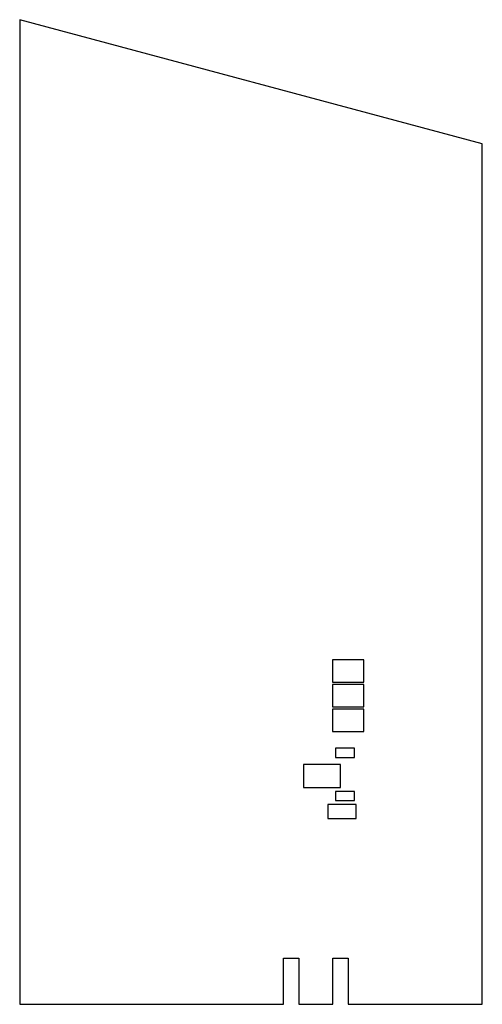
# Model space of a CAD drawing. Header units: inches. Extents: x -0.5 to 2.5, y 0 to 6.38.
import ezdxf

# ---------------------------------------------------------------- set-up
doc = ezdxf.new("R2010")
doc.units = ezdxf.units.IN
doc.header["$MEASUREMENT"] = 0

msp = doc.modelspace()

# ---------------------------------------------------------------- linework, layer by layer
at = {"color": 7, "linetype": 'Continuous', "lineweight": 25}
for p, q in [((-0.5, 6.3816), (-0.5, 0)), ((2.5, 5.5778), (-0.5, 6.3816)), ((2.5, 0), (2.5, 5.5778)), ((1.5292, 2.2324), (1.5292, 2.0876)), ((1.7308, 2.2324), (1.5292, 2.2324)), ((1.7308, 2.0876), (1.7308, 2.2324)), ((1.5292, 2.0876), (1.7308, 2.0876)), ((1.5292, 2.0724), (1.5292, 1.9276)), ((1.7308, 2.0724), (1.5292, 2.0724)), ((1.7308, 1.9276), (1.7308, 2.0724)), ((1.5292, 1.9276), (1.7308, 1.9276)), ((1.7308, 1.9124), (1.5292, 1.9124)), ((1.5292, 1.9124), (1.5292, 1.7676)), ((1.7308, 1.7676), (1.7308, 1.9124)), ((1.5292, 1.7676), (1.7308, 1.7676)), ((1.549, 1.6595), (1.549, 1.6005)), ((1.671, 1.6595), (1.549, 1.6595)), ((1.671, 1.6005), (1.671, 1.6595)), ((1.549, 1.6005), (1.671, 1.6005)), ((1.34, 1.555), (1.34, 1.405)), ((1.58, 1.555), (1.34, 1.555)), ((1.58, 1.405), (1.58, 1.555)), ((1.34, 1.405), (1.58, 1.405)), ((1.549, 1.3795), (1.549, 1.3205)), ((1.671, 1.3795), (1.549, 1.3795)), ((1.671, 1.3205), (1.671, 1.3795)), ((1.6825, 1.2953), (1.4975, 1.2953)), ((1.4975, 1.2953), (1.4975, 1.2047)), ((1.549, 1.3205), (1.671, 1.3205)), ((1.6825, 1.2047), (1.6825, 1.2953)), ((1.4975, 1.2047), (1.6825, 1.2047)), ((1.21, 0.3), (1.31, 0.3)), ((1.21, 0), (1.21, 0.3)), ((1.31, 0.3), (1.31, 0)), ((1.53, 0.3), (1.63, 0.3)), ((1.53, 0), (1.53, 0.3)), ((1.63, 0.3), (1.63, 0)), ((-0.5, 0), (1.21, 0)), ((1.31, 0), (1.53, 0)), ((1.63, 0), (2.5, 0))]:
    msp.add_line(p, q, dxfattribs=at)

doc.saveas('drawing.dxf')
